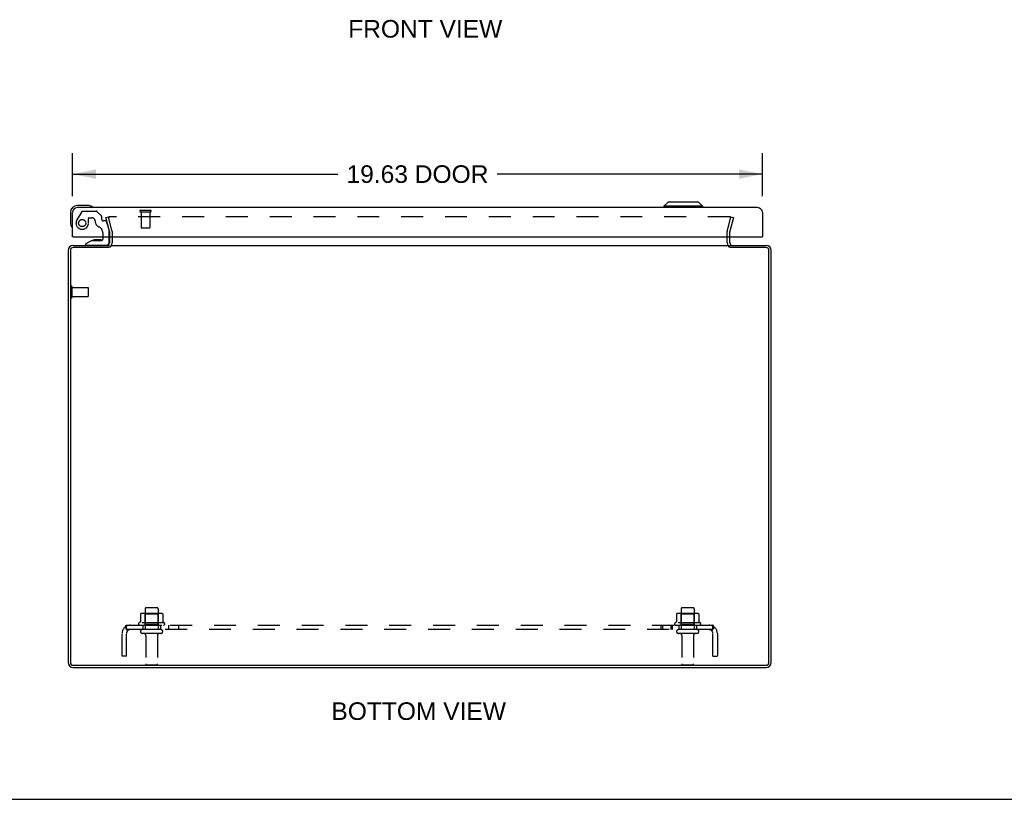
# Model space of a CAD drawing. Header units: inches. Extents: x 0 to 113, y 0 to 73.
# Tile 2 of 6: x 28 to 56, y 0 to 22. Entities that reach past the tile are written whole.
import ezdxf

# ---------------------------------------------------------------- set-up
doc = ezdxf.new("R2010")
doc.units = ezdxf.units.IN
doc.header["$LTSCALE"] = 6.233333
doc.header["$MEASUREMENT"] = 0
doc.linetypes.add('HIDDEN', pattern=[0.2, 0.1, -0.1])
doc.layers.get('0').update_dxf_attribs({"linetype": 'CONTINUOUS'})
for name, color, linetype in [('DEFAULT_2', 8, 'HIDDEN'), ('DIMENSIONS', 7, 'CONTINUOUS'), ('DOOR_ASSEMBLY', 7, 'CONTINUOUS'), ('SUBPANEL', 7, 'CONTINUOUS')]:
    doc.layers.add(name, color=color, linetype=linetype)
doc.styles.get("Standard").update_dxf_attribs({"font": 'arial.ttf'})
doc.dimstyles.new('DIMSTYLE_1', dxfattribs={"dimtxt": 0.5, "dimasz": 0.666667, "dimexe": 0.09, "dimexo": 0.07, "dimgap": 0.0375, "dimtad": 0, "dimtih": 1, "dimtoh": 1, "dimzin": 4, "dimdsep": 46, "dimtxsty": 'Standard', "dimblk": '_FILLED', "dimblk1": '_FILLED', "dimblk2": '_FILLED', "dimcen": 0.09, "dimazin": 1, "dimtfac": 1, "dimtdec": 3, "dimtofl": 0, "dimtmove": 0, "dimatfit": 3, "dimldrblk": '_FILLED', "dimfxl": 0, "dimtolj": 1, "dimtzin": 4, "dimarcsym": 0})

# ---------------------------------------------------------------- blocks, each defined once
blk = doc.blocks.new('_FILLED')
at = {"color": 0, "linetype": 'ByBlock'}
blk.add_solid([(0, 0), (-1, 0.2), (-1, -0.2)], dxfattribs=at)
blk = doc.blocks.new('*D11')
at = {"layer": 'DIMENSIONS', "color": 2, "linetype": 'Continuous'}
for p, q in [((29.515, 17.153), (29.515, 18.376)), ((49.14, 17.153), (49.14, 18.376)), ((29.515, 17.776), (37.061, 17.776)), ((49.14, 17.776), (41.595, 17.776))]:
    blk.add_line(p, q, dxfattribs=at)
at = {"layer": 'DIMENSIONS', "color": 2, "linetype": 'Continuous', "xscale": 0.6666666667, "yscale": 0.6666666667, "zscale": 0.6666666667, "rotation": 180}
blk.add_blockref('_FILLED', (29.515, 17.776), dxfattribs=at)
at = {"layer": 'DIMENSIONS', "color": 2, "linetype": 'Continuous', "xscale": 0.6666666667, "yscale": 0.6666666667, "zscale": 0.6666666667}
blk.add_blockref('_FILLED', (49.14, 17.776), dxfattribs=at)
at = {"layer": 'DIMENSIONS', "color": 2, "linetype": 'Continuous', "insert": (39.328, 18.026), "char_height": 0.5, "width": 4.03346, "attachment_point": 2, "line_spacing_factor": 0.9}
blk.add_mtext('19.63 DOOR', dxfattribs=at)

msp = doc.modelspace()

# ---------------------------------------------------------------- linework, layer by layer
at = {"color": 3, "linetype": 'Continuous'}
for p, q in [((30.565, 15.997), (30.565, 15.819)), ((48.215, 15.819), (48.215, 15.997)), ((29.535, 15.749), (30.565, 15.749)), ((30.592, 15.749), (48.188, 15.749)), ((48.215, 15.749), (49.245, 15.749)), ((29.39, 15.604), (29.39, 3.894)), ((29.453, 15.606), (29.453, 3.892)), ((30.562, 15.686), (29.533, 15.686)), ((49.247, 15.686), (48.219, 15.686)), ((49.327, 3.892), (49.327, 15.606)), ((49.39, 3.894), (49.39, 15.604)), ((29.533, 3.812), (49.247, 3.812)), ((29.535, 3.749), (49.245, 3.749))]:
    msp.add_line(p, q, dxfattribs=at)
at = {"color": 7, "linetype": 'Continuous'}
for p, q in [((30.64, 15.997), (30.64, 15.819)), ((48.14, 15.819), (48.14, 15.997)), ((48.215, 15.688), (48.215, 15.749)), ((0, 0), (113.333, 0))]:
    msp.add_line(p, q, dxfattribs=at)
at = {"color": 3, "linetype": 'Continuous'}
for centre, radius, start, end in [((29.535, 15.604), 0.145, 90, 180), ((30.495, 15.819), 0.07, 273.8761, 360), ((48.285, 15.819), 0.07, 180, 266.7688), ((49.245, 15.604), 0.145, 0, 90), ((29.533, 15.606), 0.08, 90, 180), ((49.247, 15.606), 0.08, 0, 90), ((29.535, 3.894), 0.145, 180, 270), ((29.533, 3.892), 0.08, 180, 270), ((49.245, 3.894), 0.145, 270, 360), ((49.247, 3.892), 0.08, 270, 360)]:
    msp.add_arc(centre, radius, start, end, dxfattribs=at)
at = {"color": 7, "linetype": 'Continuous'}
for centre, start, end in [((30.495, 15.819), 308.7549, 311.9881), ((30.495, 15.819), 334.6054, 360), ((48.285, 15.819), 180, 205.3971), ((48.285, 15.819), 228.0117, 231.2451)]:
    msp.add_arc(centre, 0.145, start, end, dxfattribs=at)
at = {"layer": 'DEFAULT_2', "color": 8, "linetype": 'HIDDEN'}
for p, q in [((30.461, 16.542), (30.534, 16.561)), ((30.564, 16.158), (30.461, 16.542)), ((30.637, 16.177), (30.534, 16.561)), ((48.216, 16.561), (30.565, 16.561)), ((48.144, 16.177), (48.247, 16.561)), ((48.32, 16.542), (48.217, 16.158)), ((48.247, 16.561), (48.32, 16.542)), ((30.565, 16.147), (30.565, 15.997)), ((30.64, 16.147), (30.64, 15.997)), ((48.14, 15.997), (48.14, 16.147)), ((48.215, 15.997), (48.215, 16.147)), ((29.465, 14.282), (29.465, 14.566)), ((29.508, 14.282), (29.508, 14.566)), ((29.508, 14.548), (29.955, 14.548)), ((29.508, 14.3), (29.955, 14.3)), ((29.965, 14.31), (29.965, 14.538)), ((31.582, 5.419), (31.582, 4.824)), ((31.612, 5.449), (31.918, 5.449)), ((31.948, 5.419), (31.948, 4.824)), ((46.832, 5.419), (46.832, 4.824)), ((46.862, 5.449), (47.168, 5.449)), ((47.198, 5.419), (47.198, 4.824)), ((31.447, 5.263), (31.447, 5.045)), ((32.021, 5.285), (31.51, 5.285)), ((31.582, 5.265), (31.562, 5.285)), ((31.582, 4.969), (31.582, 5.265)), ((31.949, 5.265), (31.582, 5.265)), ((31.949, 5.265), (31.969, 5.285)), ((31.949, 4.969), (31.949, 5.265)), ((32.084, 5.263), (32.084, 5.045)), ((46.697, 5.263), (46.697, 5.045)), ((47.271, 5.285), (46.76, 5.285)), ((46.832, 5.265), (46.812, 5.285)), ((47.199, 5.265), (46.832, 5.265)), ((46.832, 4.969), (46.832, 5.265)), ((47.199, 5.265), (47.219, 5.285)), ((47.199, 4.969), (47.199, 5.265)), ((47.334, 5.263), (47.334, 5.045)), ((32.121, 5.019), (31.41, 5.019)), ((31.431, 4.949), (32.1, 4.949)), ((32.03, 4.824), (31.501, 4.824)), ((31.582, 4.969), (31.562, 4.949)), ((31.949, 4.969), (31.582, 4.969)), ((31.949, 4.969), (31.969, 4.949)), ((47.371, 5.019), (46.66, 5.019)), ((46.681, 4.949), (47.35, 4.949)), ((47.28, 4.824), (46.751, 4.824)), ((46.832, 4.969), (46.812, 4.949)), ((47.199, 4.969), (46.832, 4.969)), ((47.199, 4.969), (47.219, 4.949)), ((32.03, 4.718), (31.501, 4.718)), ((31.599, 4.655), (31.599, 3.854)), ((31.931, 4.655), (31.931, 3.854)), ((47.28, 4.718), (46.751, 4.718)), ((46.849, 4.655), (46.849, 3.854)), ((47.181, 4.655), (47.181, 3.854)), ((31.629, 3.824), (31.901, 3.824)), ((46.879, 3.824), (47.151, 3.824))]:
    msp.add_line(p, q, dxfattribs=at)
for points in [[(30.545, 16.542), (30.545, 16.544), (30.545, 16.545), (30.546, 16.547), (30.546, 16.548), (30.547, 16.55), (30.547, 16.551), (30.548, 16.553), (30.549, 16.554), (30.55, 16.555), (30.552, 16.556), (30.553, 16.557), (30.554, 16.558), (30.556, 16.559), (30.557, 16.56), (30.559, 16.56), (30.56, 16.561), (30.562, 16.561), (30.563, 16.561)], [(30.565, 16.561), (30.563, 16.561), (30.561, 16.561), (30.56, 16.561), (30.558, 16.56), (30.556, 16.559), (30.555, 16.558), (30.553, 16.558), (30.552, 16.556), (30.55, 16.555), (30.549, 16.554), (30.548, 16.552), (30.547, 16.551), (30.547, 16.549), (30.546, 16.548), (30.546, 16.546), (30.545, 16.544), (30.545, 16.542), (30.545, 16.542)], [(30.545, 16.542), (30.545, 16.541), (30.545, 16.539), (30.546, 16.537)], [(30.546, 16.537), (30.545, 16.539), (30.545, 16.54), (30.545, 16.542)], [(48.236, 16.542), (48.236, 16.542), (48.236, 16.544), (48.235, 16.546), (48.235, 16.548), (48.234, 16.549), (48.234, 16.551), (48.233, 16.552), (48.232, 16.554), (48.231, 16.555), (48.229, 16.556), (48.228, 16.558), (48.226, 16.558), (48.225, 16.559), (48.223, 16.56), (48.221, 16.561), (48.22, 16.561), (48.218, 16.561), (48.216, 16.561)], [(48.218, 16.561), (48.219, 16.561), (48.221, 16.561), (48.222, 16.56), (48.224, 16.56), (48.225, 16.559), (48.227, 16.558), (48.228, 16.557), (48.229, 16.556), (48.231, 16.555), (48.232, 16.554), (48.233, 16.553), (48.234, 16.551), (48.234, 16.55), (48.235, 16.548), (48.235, 16.547), (48.236, 16.545), (48.236, 16.544), (48.236, 16.542)], [(48.235, 16.537), (48.236, 16.539), (48.236, 16.541), (48.236, 16.542)], [(48.236, 16.542), (48.236, 16.54), (48.236, 16.539), (48.235, 16.537)], [(31.447, 5.045), (31.447, 5.044), (31.446, 5.043), (31.446, 5.042), (31.446, 5.041), (31.445, 5.04), (31.445, 5.04), (31.445, 5.039), (31.444, 5.039), (31.444, 5.038), (31.444, 5.038), (31.443, 5.038), (31.443, 5.038), (31.443, 5.037), (31.442, 5.037), (31.442, 5.037), (31.442, 5.037), (31.442, 5.037), (31.441, 5.036)], [(31.453, 5.273), (31.451, 5.272), (31.45, 5.271), (31.449, 5.27), (31.448, 5.268), (31.447, 5.267), (31.447, 5.265), (31.447, 5.263)], [(32.078, 5.273), (32.08, 5.272), (32.081, 5.271), (32.082, 5.27), (32.083, 5.268), (32.084, 5.267), (32.084, 5.265), (32.084, 5.263)], [(32.09, 5.036), (32.089, 5.037), (32.089, 5.037), (32.089, 5.037), (32.089, 5.037), (32.088, 5.037), (32.088, 5.038), (32.088, 5.038), (32.087, 5.038), (32.087, 5.038), (32.087, 5.039), (32.086, 5.039), (32.086, 5.04), (32.086, 5.04), (32.085, 5.041), (32.085, 5.042), (32.085, 5.043), (32.084, 5.044), (32.084, 5.045)], [(46.697, 5.045), (46.697, 5.044), (46.696, 5.043), (46.696, 5.042), (46.696, 5.041), (46.695, 5.04), (46.695, 5.04), (46.695, 5.039), (46.694, 5.039), (46.694, 5.038), (46.694, 5.038), (46.693, 5.038), (46.693, 5.038), (46.693, 5.037), (46.692, 5.037), (46.692, 5.037), (46.692, 5.037), (46.692, 5.037), (46.691, 5.036)], [(46.703, 5.273), (46.701, 5.272), (46.7, 5.271), (46.699, 5.27), (46.698, 5.268), (46.697, 5.267), (46.697, 5.265), (46.697, 5.263)], [(47.328, 5.273), (47.33, 5.272), (47.331, 5.271), (47.332, 5.27), (47.333, 5.268), (47.334, 5.267), (47.334, 5.265), (47.334, 5.263)], [(47.34, 5.036), (47.339, 5.037), (47.339, 5.037), (47.339, 5.037), (47.339, 5.037), (47.338, 5.037), (47.338, 5.038), (47.338, 5.038), (47.337, 5.038), (47.337, 5.038), (47.337, 5.039), (47.336, 5.039), (47.336, 5.04), (47.336, 5.04), (47.335, 5.041), (47.335, 5.042), (47.335, 5.043), (47.334, 5.044), (47.334, 5.045)]]:
    msp.add_lwpolyline(points, dxfattribs=at)
for centre, radius, start, end in [((30.525, 16.147), 0.04, 0, 15), ((30.525, 16.147), 0.115, 0, 15), ((48.255, 16.147), 0.115, 165, 180), ((48.255, 16.147), 0.04, 165, 180), ((30.495, 15.819), 0.145, 311.9881, 334.6054), ((48.285, 15.819), 0.145, 205.3971, 228.0117), ((29.487, 14.566), 0.0215, 360, 180), ((29.955, 14.538), 0.01, 360, 90), ((29.955, 14.31), 0.01, 270, 0), ((29.487, 14.282), 0.0215, 180, 0), ((31.612, 5.419), 0.03, 90, 180), ((31.918, 5.419), 0.03, 0, 90), ((46.862, 5.419), 0.03, 90, 180), ((47.168, 5.419), 0.03, 0, 90), ((31.51, 5.144), 0.141, 90, 113.95), ((32.021, 5.144), 0.141, 66.05, 90), ((46.76, 5.144), 0.141, 90, 113.95), ((47.271, 5.144), 0.141, 66.05, 90), ((31.431, 4.987), 0.0384, 124.4497, 270), ((31.765, 4.419), 0.698, 117.6814, 120.6631), ((31.501, 4.771), 0.053, 90, 270), ((32.03, 4.771), 0.053, 270, 90), ((31.765, 4.419), 0.698, 59.3369, 62.3186), ((32.1, 4.987), 0.0384, 270, 55.5503), ((46.681, 4.987), 0.0384, 124.4497, 270), ((47.015, 4.419), 0.698, 117.6814, 120.6631), ((46.751, 4.771), 0.053, 90, 270), ((47.28, 4.771), 0.053, 270, 90), ((47.015, 4.419), 0.698, 59.3369, 62.3186), ((47.35, 4.987), 0.0384, 270, 55.5503), ((31.537, 4.655), 0.0625, 0, 90), ((31.994, 4.655), 0.0625, 90, 180), ((46.787, 4.655), 0.0625, 0, 90), ((47.244, 4.655), 0.0625, 90, 180), ((31.629, 3.854), 0.03, 180, 270), ((31.901, 3.854), 0.03, 270, 360), ((46.879, 3.854), 0.03, 180, 270), ((47.151, 3.854), 0.03, 270, 360)]:
    msp.add_arc(centre, radius, start, end, dxfattribs=at)
at = {"layer": 'DOOR_ASSEMBLY', "color": 3, "linetype": 'Continuous'}
for p, q in [((49.005, 16.822), (29.65, 16.822)), ((29.515, 15.997), (29.515, 16.687)), ((49.14, 16.687), (49.14, 15.997)), ((29.543, 15.997), (49.112, 15.997))]:
    msp.add_line(p, q, dxfattribs=at)
at = {"layer": 'DOOR_ASSEMBLY', "color": 7, "linetype": 'Continuous'}
for p, q in [((29.945, 16.882), (29.655, 16.882)), ((29.983, 16.879), (29.945, 16.882)), ((30.08, 16.835), (30.08, 16.835)), ((46.457, 16.979), (46.339, 16.861)), ((47.441, 16.861), (46.339, 16.861)), ((46.339, 16.861), (46.339, 16.822)), ((47.323, 16.979), (46.457, 16.979)), ((47.323, 16.979), (47.441, 16.861)), ((47.441, 16.861), (47.441, 16.822)), ((29.455, 16.682), (29.455, 16.392)), ((29.455, 16.392), (29.458, 16.355)), ((29.5, 16.264), (29.501, 16.26)), ((29.501, 16.26), (29.502, 16.259)), ((29.543, 15.997), (29.515, 15.997)), ((30.373, 15.997), (30.373, 15.923)), ((30.558, 15.833), (30.558, 15.997)), ((49.112, 15.997), (49.14, 15.997)), ((30.059, 15.892), (29.889, 15.793)), ((29.889, 15.754), (29.889, 15.793)), ((29.889, 15.754), (30.479, 15.754)), ((30.059, 15.892), (30.342, 15.892)), ((30.224, 15.908), (30.154, 15.908)), ((30.294, 15.908), (30.224, 15.908))]:
    msp.add_line(p, q, dxfattribs=at)
at = {"layer": 'DOOR_ASSEMBLY', "color": 8, "linetype": 'HIDDEN'}
for p, q in [((29.767, 16.698), (29.637, 16.472)), ((29.802, 16.718), (30.188, 16.718)), ((29.983, 16.533), (30.067, 16.533)), ((30.337, 16.585), (30.216, 16.706)), ((30.342, 16.574), (30.342, 16.502)), ((31.448, 16.747), (31.732, 16.747)), ((31.448, 16.704), (31.732, 16.704)), ((31.466, 16.704), (31.466, 16.257)), ((31.714, 16.704), (31.714, 16.257)), ((29.968, 16.384), (29.968, 16.517)), ((30.454, 16.443), (30.401, 16.443)), ((30.484, 16.42), (30.554, 16.16)), ((31.476, 16.247), (31.704, 16.247)), ((30.373, 16.105), (30.373, 15.997)), ((30.558, 15.997), (30.558, 16.127))]:
    msp.add_line(p, q, dxfattribs=at)
at = {"layer": 'DOOR_ASSEMBLY', "color": 7, "linetype": 'Continuous'}
for points in [[(30.08, 16.835), (30.079, 16.836), (30.077, 16.836), (30.074, 16.837)], [(29.502, 16.259), (29.502, 16.257), (29.502, 16.257)]]:
    msp.add_lwpolyline(points, dxfattribs=at)
at = {"layer": 'DOOR_ASSEMBLY', "color": 8, "linetype": 'HIDDEN'}
msp.add_circle((29.79, 16.384), 0.102, dxfattribs=at)
at = {"layer": 'DOOR_ASSEMBLY', "color": 7, "linetype": 'Continuous'}
for centre, radius, start, end in [((29.655, 16.682), 0.2, 90, 180), ((29.945, 16.632), 0.25, 59.1101, 90), ((30.065, 16.837), 0.015, 270, 353.6204), ((30.065, 16.833), 0.015, 6.3796, 59.1101), ((29.705, 16.392), 0.25, 180, 210.8899), ((29.504, 16.272), 0.015, 210.8899, 263.6204), ((29.5, 16.272), 0.015, 276.3796, 360), ((30.154, 15.818), 0.09, 90, 124.9249), ((30.294, 15.818), 0.09, 55.2472, 90), ((30.342, 15.923), 0.0317, 270, 360), ((30.479, 15.833), 0.0787, 270, 360)]:
    msp.add_arc(centre, radius, start, end, dxfattribs=at)
at = {"layer": 'DOOR_ASSEMBLY', "color": 3, "linetype": 'Continuous'}
for centre, start, end in [((29.65, 16.687), 90, 180), ((49.005, 16.687), 0, 90)]:
    msp.add_arc(centre, 0.135, start, end, dxfattribs=at)
at = {"layer": 'DOOR_ASSEMBLY', "color": 8, "linetype": 'HIDDEN'}
for centre, radius, start, end in [((29.802, 16.678), 0.04, 90, 150), ((29.983, 16.517), 0.0156, 90, 180), ((30.067, 16.443), 0.09, 0, 90), ((30.188, 16.678), 0.04, 45, 90), ((30.326, 16.574), 0.0156, 0, 45), ((31.448, 16.725), 0.0215, 90, 270), ((31.732, 16.725), 0.0215, 270, 90), ((29.79, 16.384), 0.177, 150, 360), ((30.342, 16.443), 0.185, 180, 245.2678), ((30.186, 16.105), 0.188, 0, 65.2678), ((30.401, 16.502), 0.0591, 180, 270), ((30.454, 16.412), 0.0312, 15, 90), ((31.476, 16.257), 0.01, 180, 270), ((31.704, 16.257), 0.01, 270, 360), ((30.433, 16.127), 0.125, 0, 15)]:
    msp.add_arc(centre, radius, start, end, dxfattribs=at)
at = {"layer": 'SUBPANEL', "color": 8, "linetype": 'HIDDEN'}
for p, q in [((31.008, 4.895), (31.088, 4.798)), ((31.047, 4.824), (31.047, 4.949)), ((31.047, 4.949), (47.734, 4.949)), ((47.734, 4.824), (31.047, 4.824)), ((31.049, 4.869), (31.049, 4.87)), ((31.05, 4.868), (31.049, 4.869)), ((31.05, 4.866), (31.05, 4.868)), ((31.051, 4.865), (31.05, 4.866)), ((31.051, 4.864), (31.051, 4.865)), ((31.051, 4.862), (31.051, 4.864)), ((31.052, 4.861), (31.051, 4.862)), ((31.052, 4.859), (31.052, 4.861)), ((31.053, 4.858), (31.052, 4.859)), ((31.053, 4.857), (31.053, 4.858)), ((31.054, 4.855), (31.053, 4.857)), ((31.054, 4.854), (31.054, 4.855)), ((31.055, 4.852), (31.054, 4.854)), ((31.055, 4.851), (31.055, 4.852)), ((31.056, 4.849), (31.055, 4.851)), ((31.056, 4.847), (31.056, 4.849)), ((31.057, 4.846), (31.056, 4.847)), ((31.058, 4.844), (31.057, 4.846)), ((31.074, 4.806), (31.069, 4.81)), ((31.515, 4.949), (31.515, 4.824)), ((32.015, 4.949), (32.015, 4.824)), ((32.244, 4.949), (32.244, 4.824)), ((32.525, 4.949), (32.525, 4.824)), ((46.256, 4.949), (46.256, 4.824)), ((46.295, 4.949), (46.295, 4.824)), ((46.537, 4.949), (46.537, 4.824)), ((46.576, 4.949), (46.576, 4.824)), ((46.765, 4.949), (46.765, 4.824)), ((47.265, 4.949), (47.265, 4.824)), ((47.773, 4.895), (47.693, 4.798)), ((47.714, 4.823), (47.714, 4.824)), ((47.719, 4.834), (47.718, 4.833)), ((47.718, 4.833), (47.718, 4.831)), ((47.72, 4.836), (47.719, 4.834)), ((47.721, 4.839), (47.72, 4.837)), ((47.72, 4.837), (47.72, 4.836)), ((47.722, 4.84), (47.721, 4.839)), ((47.722, 4.842), (47.722, 4.84)), ((47.726, 4.85), (47.725, 4.848)), ((47.726, 4.852), (47.726, 4.85)), ((47.728, 4.856), (47.727, 4.854)), ((47.729, 4.859), (47.728, 4.857)), ((47.728, 4.857), (47.728, 4.856)), ((47.73, 4.862), (47.729, 4.86)), ((47.729, 4.86), (47.729, 4.859)), ((47.731, 4.866), (47.73, 4.865)), ((47.73, 4.865), (47.73, 4.863)), ((47.73, 4.863), (47.73, 4.862)), ((47.732, 4.87), (47.731, 4.869)), ((47.731, 4.869), (47.731, 4.867)), ((47.731, 4.867), (47.731, 4.866)), ((47.733, 4.874), (47.732, 4.873)), ((47.732, 4.873), (47.732, 4.871)), ((47.732, 4.871), (47.732, 4.87)), ((47.733, 4.876), (47.733, 4.875)), ((47.733, 4.875), (47.733, 4.874)), ((47.734, 4.824), (47.734, 4.949)), ((30.922, 4.074), (30.922, 4.712)), ((31.047, 4.074), (31.047, 4.712)), ((47.734, 4.074), (47.734, 4.712)), ((47.859, 4.712), (47.859, 4.074)), ((31.047, 4.074), (30.922, 4.074)), ((47.734, 4.074), (47.859, 4.074))]:
    msp.add_line(p, q, dxfattribs=at)
for points in [[(31.008, 4.895), (31.01, 4.896), (31.012, 4.898), (31.013, 4.9), (31.015, 4.903), (31.017, 4.905), (31.018, 4.908), (31.02, 4.911), (31.021, 4.914), (31.023, 4.917), (31.024, 4.92), (31.025, 4.924), (31.027, 4.927), (31.028, 4.93), (31.029, 4.932), (31.031, 4.935), (31.032, 4.937), (31.034, 4.94), (31.035, 4.942), (31.037, 4.944), (31.038, 4.946), (31.04, 4.947), (31.042, 4.948), (31.043, 4.948), (31.044, 4.949), (31.046, 4.949), (31.047, 4.949)], [(31.047, 4.883), (31.047, 4.883), (31.047, 4.884), (31.047, 4.884), (31.047, 4.884), (31.047, 4.883), (31.047, 4.883), (31.047, 4.883), (31.047, 4.883), (31.047, 4.882), (31.047, 4.882), (31.047, 4.882), (31.047, 4.881), (31.047, 4.881), (31.047, 4.88)], [(31.049, 4.87), (31.049, 4.872), (31.049, 4.872), (31.049, 4.873), (31.048, 4.874), (31.048, 4.874), (31.048, 4.875), (31.048, 4.876), (31.048, 4.876), (31.048, 4.877), (31.048, 4.877), (31.047, 4.878), (31.047, 4.879), (31.047, 4.879), (31.047, 4.88), (31.047, 4.88), (31.047, 4.881), (31.047, 4.881), (31.047, 4.882), (31.047, 4.882), (31.047, 4.882), (31.047, 4.883), (31.047, 4.883), (31.047, 4.883)], [(31.069, 4.81), (31.067, 4.812), (31.066, 4.814), (31.064, 4.815), (31.062, 4.817), (31.06, 4.818), (31.058, 4.82), (31.056, 4.821), (31.054, 4.822), (31.052, 4.823), (31.051, 4.823), (31.049, 4.824), (31.048, 4.824), (31.047, 4.824)], [(31.07, 4.82), (31.07, 4.82), (31.07, 4.82), (31.07, 4.82), (31.07, 4.82), (31.07, 4.82), (31.069, 4.82), (31.069, 4.821), (31.069, 4.821), (31.069, 4.821), (31.069, 4.822), (31.068, 4.822), (31.068, 4.823), (31.068, 4.823), (31.067, 4.824), (31.067, 4.824), (31.067, 4.825), (31.067, 4.825), (31.066, 4.826), (31.066, 4.826), (31.066, 4.827), (31.065, 4.827), (31.065, 4.828), (31.065, 4.829), (31.064, 4.829), (31.064, 4.83), (31.064, 4.831), (31.063, 4.831), (31.063, 4.832), (31.063, 4.833), (31.062, 4.834), (31.062, 4.834), (31.062, 4.835), (31.061, 4.836), (31.061, 4.837), (31.061, 4.837), (31.06, 4.838), (31.06, 4.839), (31.059, 4.84), (31.059, 4.841), (31.059, 4.841), (31.058, 4.842), (31.058, 4.843), (31.058, 4.844)], [(31.067, 4.823), (31.067, 4.823), (31.068, 4.823), (31.068, 4.822), (31.068, 4.822), (31.068, 4.822), (31.069, 4.821), (31.069, 4.821), (31.069, 4.821), (31.069, 4.82), (31.069, 4.82), (31.07, 4.82), (31.07, 4.82)], [(31.088, 4.798), (31.087, 4.798), (31.087, 4.798), (31.086, 4.798), (31.085, 4.798), (31.085, 4.798), (31.084, 4.798), (31.083, 4.799), (31.082, 4.799), (31.081, 4.8), (31.08, 4.801), (31.078, 4.802), (31.077, 4.803), (31.076, 4.805), (31.074, 4.806)], [(47.693, 4.798), (47.694, 4.798), (47.694, 4.798), (47.695, 4.798), (47.696, 4.798), (47.696, 4.798), (47.697, 4.798), (47.698, 4.799), (47.699, 4.799), (47.7, 4.8), (47.701, 4.801), (47.703, 4.802), (47.704, 4.803), (47.705, 4.805), (47.707, 4.806)], [(47.707, 4.806), (47.712, 4.81), (47.714, 4.812), (47.715, 4.814), (47.717, 4.815), (47.719, 4.817), (47.721, 4.818), (47.723, 4.82), (47.725, 4.821), (47.727, 4.822), (47.729, 4.823), (47.73, 4.823), (47.732, 4.824), (47.733, 4.824), (47.734, 4.824)], [(47.718, 4.831), (47.717, 4.83), (47.717, 4.83), (47.716, 4.829), (47.716, 4.828), (47.716, 4.828), (47.716, 4.827), (47.715, 4.827), (47.715, 4.826), (47.715, 4.826), (47.714, 4.825), (47.714, 4.825), (47.714, 4.824), (47.714, 4.824), (47.713, 4.823), (47.713, 4.823), (47.713, 4.822), (47.713, 4.822), (47.712, 4.821), (47.712, 4.821), (47.712, 4.821), (47.712, 4.82), (47.712, 4.82), (47.711, 4.82), (47.711, 4.82)], [(47.711, 4.82), (47.711, 4.82), (47.711, 4.82), (47.711, 4.82), (47.711, 4.82), (47.711, 4.82), (47.712, 4.82), (47.712, 4.82), (47.712, 4.821), (47.712, 4.821), (47.712, 4.821), (47.713, 4.821), (47.713, 4.822), (47.713, 4.822), (47.713, 4.823), (47.714, 4.823), (47.714, 4.823)], [(47.725, 4.848), (47.724, 4.847), (47.724, 4.846), (47.724, 4.845), (47.723, 4.844), (47.723, 4.843), (47.723, 4.842), (47.722, 4.842)], [(47.727, 4.854), (47.726, 4.853), (47.726, 4.852)], [(47.734, 4.884), (47.734, 4.884), (47.734, 4.883), (47.734, 4.883), (47.734, 4.883), (47.734, 4.883), (47.734, 4.882), (47.734, 4.882), (47.734, 4.882), (47.734, 4.881), (47.734, 4.881), (47.734, 4.88), (47.734, 4.88), (47.734, 4.88), (47.734, 4.879), (47.734, 4.879), (47.734, 4.878), (47.733, 4.878), (47.733, 4.877), (47.733, 4.877), (47.733, 4.876)], [(47.754, 4.927), (47.753, 4.93), (47.752, 4.932), (47.75, 4.935), (47.749, 4.937), (47.747, 4.94), (47.746, 4.942), (47.744, 4.944), (47.743, 4.946), (47.741, 4.947), (47.739, 4.948), (47.738, 4.948), (47.737, 4.949), (47.735, 4.949), (47.734, 4.949)], [(47.734, 4.88), (47.734, 4.881), (47.734, 4.881), (47.734, 4.882), (47.734, 4.882), (47.734, 4.882), (47.734, 4.883), (47.734, 4.883), (47.734, 4.883), (47.734, 4.883), (47.734, 4.884), (47.734, 4.884)], [(47.773, 4.895), (47.771, 4.896), (47.769, 4.898), (47.768, 4.9), (47.766, 4.903), (47.764, 4.905), (47.763, 4.908), (47.761, 4.911), (47.76, 4.914), (47.758, 4.917), (47.757, 4.92), (47.754, 4.927)]]:
    msp.add_lwpolyline(points, dxfattribs=at)
for centre, radius, start, end in [((31.159, 4.712), 0.237, 90, 180), ((31.159, 4.712), 0.112, 90, 180), ((47.622, 4.712), 0.237, 0, 90), ((47.622, 4.712), 0.112, 0, 90)]:
    msp.add_arc(centre, radius, start, end, dxfattribs=at)

# ---------------------------------------------------------------- texts
at = {"layer": 'DIMENSIONS', "color": 2, "linetype": 'Continuous', "char_height": 0.5, "attachment_point": 2, "line_spacing_factor": 0.9}
for s, insert, width in [('FRONT VIEW', (39.549, 22.157), 4.37546), ('BOTTOM VIEW', (39.363, 2.757), 4.95539)]:
    msp.add_mtext(s, dxfattribs=dict(at, insert=insert, width=width))

# ---------------------------------------------------------------- dimensions: what is measured, and where the dimension line sits
at = {"layer": 'DIMENSIONS', "color": 2, "linetype": 'Continuous'}
dim = msp.add_linear_dim(base=(49.140497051, 17.776042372), p1=(29.515497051, 17.083458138), p2=(49.140497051, 17.083458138), text='<> DOOR', dimstyle='DIMSTYLE_1', dxfattribs=at)
dim.commit()
dim.dimension.update_dxf_attribs({"geometry": '*D11', "text_midpoint": (39.327997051, 17.776042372), "dimtype": 160})

doc.saveas('drawing.dxf')
